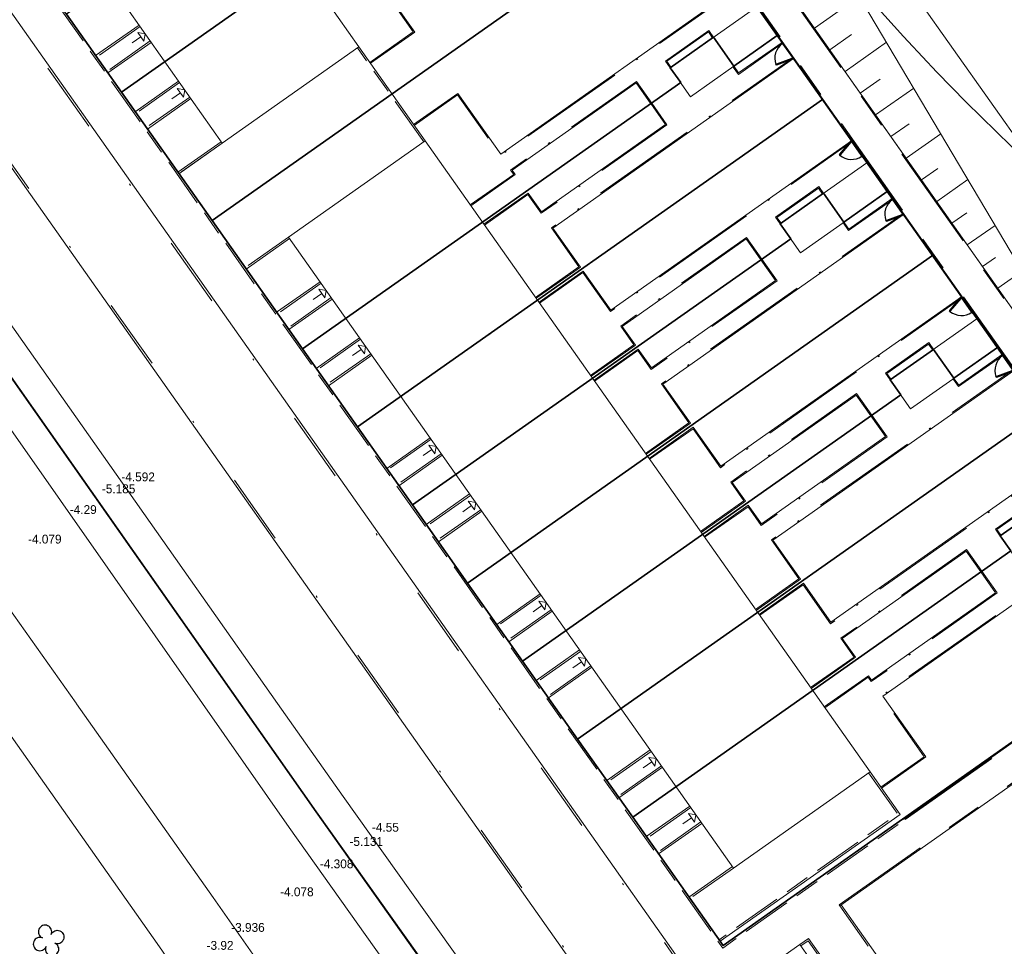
# Model space of a CAD drawing. Header units: metres. Extents: x 150385 to 171486, y 478588 to 485023.
# Tile 109 of 256: x 150976 to 151031, y 483986 to 484039. Entities that reach past the tile are written whole.
import ezdxf
from ezdxf.lldxf.tags import DXFTag

# ---------------------------------------------------------------- set-up
doc = ezdxf.new("R2010")
doc.units = ezdxf.units.M
for name, pattern in [('ACAD_ISO10W100', [18, 12, -3, 0, -3]), ('Dash', [6.35, 3.175, -3.175]), ('KAD', [12, 5, -1, 2, -1, 2, -1]), ('VH-GELEIDEBAND', [6, 2, -2, 0, -2]), ('VH-OPSLUITBAND_100X200', [16, 8, -2, 4, -2]), ('VH-OPSLUITBAND_60X200', [12, 6, -2, 2, -2])]:
    doc.linetypes.add(name, pattern=pattern)
for name, color, linetype, lineweight, true_color in [('B-WE-KG-GRENS_PERCEEL-GV', 150, 'KG-PERCEEL', 30, 0x007fff), ('N-GV-GR-MATERIAALGRENS-G', 7, 'Continuous', 25, 0x6cbf40), ('N2-GV-GR-ERFAFSCHEIDING_RASTERHEKWERK_HEDERA-G', 7, 'GR-HAAG1', 35, 0x3c602f), ('N2-GV-GW-TALUDARCERING-G', 7, 'Continuous', 15, 0x738c74), ('N2-WE-GW-GRONDWERKLIJN-G', 7, 'Continuous', 30, 0x4d4d4d)]:
    doc.layers.add(name, color=color, linetype=linetype, lineweight=lineweight, true_color=true_color)
doc.layers.add('Bomen_GP_PV', color=7, linetype='Continuous')
for name, color, linetype, lineweight in [('H5H2043', 7, 'Continuous', 0), ('N2-PV-OG-BEBOUWING_ENTREE-S', 7, 'Continuous', 18), ('N2-PV-OG-KADASTRAAL_BEBOUWING-G', 5, 'Continuous', 35), ('N2-PV-OG-KADASTRAAL_BEBOUWING_BERGING-G', 5, 'Continuous', 35), ('N2-WE-IE-TERREINAFSCHEIDING_POORT-S', 5, 'Continuous', 25), ('N2-WE-VH-KANTOPSLUITING_ACHTERKANTBAND-G', 7, 'Continuous', 5), ('N2-WE-VH-KANTOPSLUITING_ACHTERKANTBAND-TERRAS-G', 7, 'Continuous', 5), ('N2-WE-VH-KANTOPSLUITING_GELEIDEBAND-ANTRACIET_40_120X250-G', 7, 'VH-GELEIDEBAND', 35), ('N2-WE-VH-KANTOPSLUITING_OPSLUITBAND-ANTRACIET_100X200-G', 7, 'VH-OPSLUITBAND_100X200', 35), ('N2-WE-VH-KANTOPSLUITING_OPSLUITBAND-ANTRACIET_60X200-G', 7, 'ACAD_ISO10W100', 35), ('N2-WE-VH-KANTOPSLUITING_OPSLUITBAND_60X200-G', 7, 'VH-OPSLUITBAND_60X200', 35), ('N2-XX-KG-GRENS_PERCEEL-G', 252, 'KAD', 15), ('TOP-L-topo objecten vlak', 7, 'Continuous', 0)]:
    doc.layers.add(name, color=color, linetype=linetype, lineweight=lineweight)
doc.styles.get("Standard").update_dxf_attribs({"font": 'NLCS-ISO.ttf'})
doc.styles.add('Styledgn000', font='dgn000.shx')
doc.linetypes.add('GR-HAAG1', pattern='A,6,[176,NLCS.SHX,S=0.125,R=0,X=0,Y=0],-2', length=8)
tags = doc.linetypes.add('KG-PERCEEL', pattern='A,5.5,-2,["P",Standard,S=1.8,R=0,X=-0.5,Y=-0.9],-2,5.5,-2,[5,NLCS.shx,S=0.75,R=0,X=0,Y=0],-2', length=19).pattern_tags.tags
tags[6] = DXFTag(74, 10)

# ---------------------------------------------------------------- blocks, each defined once
blk = doc.blocks.new('SGR-BOOM_GBKN')
for centre, start, end in [((-0.1, 0.246), 157.1244, 247.1244), ((-0.1, 0.246), 337.1244, 157.1244), ((-0.246, -0.1), 67.1244, 157.1244), ((0.246, 0.1), 247.1244, 337.1244), ((-0.246, -0.1), 157.1244, 337.1244), ((0.1, -0.246), 157.1244, 337.1244), ((0.1, -0.246), 337.1244, 67.1244)]:
    blk.add_arc(centre, 0.188, start, end)
at = {"extrusion": (0, 0, -1)}
blk.add_arc((-0.246, 0.1), 0.188, 22.8756, 202.8756, dxfattribs=at)
blk = doc.blocks.new('*U65')
at = {"color": 251, "true_color": 0x636466}
for p, q in [((1.01, 0.02), (0.09, 0.02)), ((0.09, -0.02), (1.01, -0.02))]:
    blk.add_line(p, q, dxfattribs=at)
at = {"color": 251, "linetype": 'Dash', "true_color": 0x636466}
for p, q in [((1.057, -0.082), (0.819, -0.97)), ((0.858, -0.981), (1.096, -0.092))]:
    blk.add_line(p, q, dxfattribs=at)
at = {"color": 251, "true_color": 0x636466}
for points in [[(0.05, 0.02), (0.09, 0.02), (0.09, -0.02), (0.05, -0.02)], [(1.01, 0.02), (1.05, 0.02), (1.05, -0.02), (1.01, -0.02)], [(1.057, -0.082), (1.068, -0.043), (1.106, -0.053), (1.096, -0.092)], [(0.809, -1.009), (0.819, -0.97), (0.858, -0.981), (0.847, -1.019)]]:
    blk.add_lwpolyline(points, close=True, dxfattribs=at)
for centre in [(0, 0), (1.1, 0)]:
    blk.add_circle(centre, 0.03, dxfattribs=at)
blk.add_arc((1.096, -0.003), 1.046, 180.9323, 254.0438, dxfattribs=at)
blk = doc.blocks.new('*U63')
at = {"color": 251, "true_color": 0x636466}
for p, q in [((-1.01, 0.02), (-0.09, 0.02)), ((-0.09, -0.02), (-1.01, -0.02))]:
    blk.add_line(p, q, dxfattribs=at)
at = {"color": 251, "linetype": 'Dash', "true_color": 0x636466}
for p, q in [((-0.858, -0.981), (-1.096, -0.092)), ((-1.057, -0.082), (-0.819, -0.97))]:
    blk.add_line(p, q, dxfattribs=at)
at = {"color": 251, "true_color": 0x636466}
for points in [[(-1.01, 0.02), (-1.05, 0.02), (-1.05, -0.02), (-1.01, -0.02)], [(-0.05, 0.02), (-0.09, 0.02), (-0.09, -0.02), (-0.05, -0.02)], [(-1.057, -0.082), (-1.068, -0.043), (-1.106, -0.053), (-1.096, -0.092)], [(-0.809, -1.009), (-0.819, -0.97), (-0.858, -0.981), (-0.847, -1.019)]]:
    blk.add_lwpolyline(points, close=True, dxfattribs=at)
for centre in [(-1.1, 0), (0, 0)]:
    blk.add_circle(centre, 0.03, dxfattribs=at)
blk.add_arc((-1.096, -0.003), 1.046, 285.9562, 359.0677, dxfattribs=at)

msp = doc.modelspace()

# ---------------------------------------------------------------- linework, layer by layer
at = {"layer": 'B-WE-KG-GRENS_PERCEEL-GV', "flags": 128}
for points in [[(150938.913, 484070.038), (150992.325, 483993.865), (151023.58, 483949.937), (151120.273, 484016.141), (151144.402, 484032.662), (151216.966, 484082.346), (151313.658, 484148.55), (151394.477, 484203.885), (151306.335, 484328.962)], [(150938.913, 484070.038), (150992.325, 483993.865), (151023.58, 483949.937), (151120.273, 484016.141), (151216.966, 484082.346), (151313.658, 484148.55), (151394.477, 484203.885), (151306.335, 484328.962)], [(150938.913, 484070.038), (150992.325, 483993.865), (151023.58, 483949.937), (151120.273, 484016.141), (151144.402, 484032.662), (151216.966, 484082.346), (151313.658, 484148.55), (151394.477, 484203.885), (151306.335, 484328.962)], [(150938.913, 484070.038), (150992.325, 483993.865), (151023.58, 483949.937), (151120.273, 484016.141), (151144.402, 484032.662), (151216.966, 484082.346), (151313.658, 484148.55), (151394.477, 484203.885), (151306.335, 484328.962)], [(150938.913, 484070.038), (150992.325, 483993.865), (151023.58, 483949.937), (151120.273, 484016.141), (151216.966, 484082.346), (151313.658, 484148.55), (151394.477, 484203.885), (151306.335, 484328.962)], [(150859.198, 484144.341), (150878.909, 484121.422), (150885.417, 484112.201), (150886.98, 484097.195), (150973.325, 483974.955), (150987.374, 483955.288), (151007.02, 483927.785), (151014.868, 483916.799), (151017.588, 483912.991), (151039.717, 483882.014), (151050.245, 483867.275), (151060.443, 483853.277), (151062.946, 483849.842), (151092.389, 483809.43), (151115.943, 483777.101), (151125.575, 483763.88), (151144.208, 483738.305), (151233.517, 483618.527), (151372.454, 483437.309), (151388.157, 483417.234), (151416.159, 483383.234), (151425.78, 483370.795), (151434.78, 483357.625), (151442.186, 483348.166), (151444.445, 483345.312), (151446.705, 483342.459), (151448.966, 483339.607), (151447.084, 483338.287), (151455.575, 483326.895), (151459.334, 483323.815), (151461.89, 483321.72), (151463.434, 483320.528), (151464.13, 483319.99), (151464.996, 483319.03), (151466.815, 483317.015), (151473.513, 483308.79), (151613.374, 483137.05), (151613.544, 483136.842), (151617.501, 483131.984), (151654.595, 483086.435), (151680.575, 483055.325), (151690.628, 483042.878), (151727.216, 483000), (151758.92, 482962.265), (151770.15, 482948.855), (151775.76, 482941.205), (151779.107, 482935.244), (151787.253, 482917.296), (151789.698, 482919.02), (151790.836, 482919.822), (151817.202, 482938.408), (151809.591, 482945.888), (151798.81, 482956.485), (151777.85, 482980.465), (151674.555, 483103.255), (151577.28, 483221.755), (151522.99, 483289.299), (151499.393, 483318.657), (151490.175, 483330.125), (151483.06, 483340.21), (151474.465, 483351.93), (151471.724, 483355.574), (151469, 483359.195), (151455.3, 483373.86), (151403.355, 483439.89), (151316.71, 483553.08), (151253.25, 483635.98), (151181.745, 483731.94), (151178.105, 483737.24), (151175.95, 483740.595), (151170.035, 483749.705), (151166.849, 483754.255), (151163.595, 483758.9), (151156.35, 483767.235), (151148.38, 483777.13), (151117.106, 483820.038), (151070.93, 483883.39), (151031.081, 483939.394), (151023.58, 483949.937), (150992.325, 483993.865), (150938.913, 484070.038), (150917.97, 484099.905), (150915.815, 484103.45), (150914.635, 484106.345), (150906.828, 484128.262), (150903.285, 484125.604), (150901.336, 484128.374), (150891.624, 484143.257), (150886.574, 484152.215), (150882.145, 484160.701)], [(150859.198, 484144.341), (150878.909, 484121.422), (150885.417, 484112.201), (150886.98, 484097.195), (150973.325, 483974.955), (150987.374, 483955.288), (151007.02, 483927.785), (151014.868, 483916.799), (151017.588, 483912.991), (151039.717, 483882.014), (151050.245, 483867.275), (151060.443, 483853.277), (151062.946, 483849.842), (151092.389, 483809.43), (151115.943, 483777.101), (151125.575, 483763.88), (151144.208, 483738.305), (151233.517, 483618.527), (151372.454, 483437.309), (151388.157, 483417.234), (151416.159, 483383.234), (151425.78, 483370.795), (151434.78, 483357.625), (151442.186, 483348.166), (151444.445, 483345.312), (151446.705, 483342.459), (151448.966, 483339.607), (151447.084, 483338.287), (151455.575, 483326.895), (151459.334, 483323.815), (151461.89, 483321.72), (151463.434, 483320.528), (151464.13, 483319.99), (151464.996, 483319.03), (151466.815, 483317.015), (151473.513, 483308.79), (151613.374, 483137.05), (151613.544, 483136.842), (151617.501, 483131.984), (151654.595, 483086.435), (151680.575, 483055.325), (151690.628, 483042.878), (151727.216, 483000), (151758.92, 482962.265), (151770.15, 482948.855), (151775.76, 482941.205), (151779.107, 482935.244), (151787.253, 482917.296), (151789.698, 482919.02), (151790.836, 482919.822), (151817.202, 482938.408), (151809.591, 482945.888), (151798.81, 482956.485), (151777.85, 482980.465), (151674.555, 483103.255), (151577.28, 483221.755), (151522.99, 483289.299), (151490.175, 483330.125), (151483.06, 483340.21), (151474.465, 483351.93), (151471.724, 483355.574), (151469, 483359.195), (151455.3, 483373.86), (151403.355, 483439.89), (151316.71, 483553.08), (151253.25, 483635.98), (151181.745, 483731.94), (151178.105, 483737.24), (151175.95, 483740.595), (151170.035, 483749.705), (151166.849, 483754.255), (151163.595, 483758.9), (151156.35, 483767.235), (151148.38, 483777.13), (151117.106, 483820.038), (151070.93, 483883.39), (151023.58, 483949.937), (150992.325, 483993.865), (150938.913, 484070.038), (150917.97, 484099.905), (150915.815, 484103.45), (150914.635, 484106.345), (150906.828, 484128.262), (150903.285, 484125.604), (150901.336, 484128.374), (150891.624, 484143.257), (150886.574, 484152.215), (150882.145, 484160.701)], [(150859.198, 484144.341), (150878.909, 484121.422), (150885.417, 484112.201), (150886.98, 484097.195), (150973.325, 483974.955), (150987.374, 483955.288), (151007.02, 483927.785), (151014.868, 483916.799), (151017.588, 483912.991), (151039.717, 483882.014), (151050.245, 483867.275), (151060.443, 483853.277), (151062.946, 483849.842), (151092.389, 483809.43), (151115.943, 483777.101), (151125.575, 483763.88), (151144.208, 483738.305), (151233.519, 483618.544), (151348.405, 483468.655), (151372.441, 483437.296), (151388.162, 483417.245), (151413.316, 483385.062), (151413.876, 483384.348), (151448.964, 483339.606), (151447.084, 483338.287), (151455.575, 483326.895), (151459.334, 483323.815), (151461.89, 483321.72), (151463.434, 483320.528), (151464.13, 483319.99), (151464.996, 483319.03), (151466.815, 483317.015), (151473.513, 483308.79), (151613.374, 483137.05), (151613.544, 483136.842), (151617.501, 483131.984), (151654.595, 483086.435), (151680.575, 483055.325), (151690.628, 483042.878), (151727.216, 483000), (151758.92, 482962.265), (151770.15, 482948.855), (151775.76, 482941.205), (151779.107, 482935.244), (151787.253, 482917.296), (151789.698, 482919.02), (151790.836, 482919.822), (151817.202, 482938.408), (151809.591, 482945.888), (151798.81, 482956.485), (151777.85, 482980.465), (151674.555, 483103.255), (151636.325, 483149.826), (151577.28, 483221.755), (151522.99, 483289.299), (151499.393, 483318.657), (151490.175, 483330.125), (151483.06, 483340.21), (151474.465, 483351.93), (151471.724, 483355.574), (151469, 483359.195), (151455.3, 483373.86), (151403.355, 483439.89), (151316.71, 483553.08), (151253.25, 483635.98), (151181.745, 483731.94), (151178.105, 483737.24), (151175.95, 483740.595), (151170.035, 483749.705), (151166.849, 483754.255), (151163.595, 483758.9), (151156.35, 483767.235), (151148.38, 483777.13), (151117.106, 483820.038), (151070.93, 483883.39), (151031.081, 483939.394), (151023.58, 483949.937), (150992.325, 483993.865), (150938.913, 484070.038), (150917.97, 484099.905), (150915.815, 484103.45), (150914.635, 484106.345), (150906.828, 484128.262), (150903.285, 484125.604), (150901.336, 484128.374), (150891.624, 484143.257), (150886.574, 484152.215), (150882.145, 484160.701)], [(150859.198, 484144.341), (150878.909, 484121.422), (150885.417, 484112.201), (150886.98, 484097.195), (150973.325, 483974.955), (150987.374, 483955.288), (151007.02, 483927.785), (151014.868, 483916.799), (151017.588, 483912.991), (151039.717, 483882.014), (151050.245, 483867.275), (151060.443, 483853.277), (151062.946, 483849.842), (151092.389, 483809.43), (151115.943, 483777.101), (151125.575, 483763.88), (151144.208, 483738.305), (151233.517, 483618.527), (151372.454, 483437.309), (151388.157, 483417.234), (151416.159, 483383.234), (151425.78, 483370.795), (151434.78, 483357.625), (151442.186, 483348.166), (151444.445, 483345.312), (151446.705, 483342.459), (151448.966, 483339.607), (151447.084, 483338.287), (151455.575, 483326.895), (151459.334, 483323.815), (151461.89, 483321.72), (151463.434, 483320.528), (151464.13, 483319.99), (151464.996, 483319.03), (151466.815, 483317.015), (151473.513, 483308.79), (151613.374, 483137.05), (151613.544, 483136.842), (151617.501, 483131.984), (151654.595, 483086.435), (151680.575, 483055.325), (151690.628, 483042.878), (151727.216, 483000), (151758.92, 482962.265), (151770.15, 482948.855), (151775.76, 482941.205), (151779.107, 482935.244), (151787.253, 482917.296), (151789.698, 482919.02), (151790.836, 482919.822), (151817.202, 482938.408), (151809.591, 482945.888), (151798.81, 482956.485), (151777.85, 482980.465), (151674.555, 483103.255), (151577.28, 483221.755), (151522.99, 483289.299), (151499.393, 483318.657), (151490.175, 483330.125), (151483.06, 483340.21), (151474.465, 483351.93), (151471.724, 483355.574), (151469, 483359.195), (151455.3, 483373.86), (151403.355, 483439.89), (151316.71, 483553.08), (151253.25, 483635.98), (151181.745, 483731.94), (151178.105, 483737.24), (151175.95, 483740.595), (151170.035, 483749.705), (151166.849, 483754.255), (151163.595, 483758.9), (151156.35, 483767.235), (151148.38, 483777.13), (151117.106, 483820.038), (151070.93, 483883.39), (151031.081, 483939.394), (151023.58, 483949.937), (150992.325, 483993.865), (150938.913, 484070.038), (150917.97, 484099.905), (150915.815, 484103.45), (150914.635, 484106.345), (150906.828, 484128.262), (150903.285, 484125.604), (150901.336, 484128.374), (150891.624, 484143.257), (150886.574, 484152.215), (150882.145, 484160.701)], [(150859.198, 484144.341), (150878.909, 484121.422), (150885.417, 484112.201), (150886.98, 484097.195), (150973.325, 483974.955), (150987.374, 483955.288), (151007.02, 483927.785), (151014.868, 483916.799), (151017.588, 483912.991), (151039.717, 483882.014), (151050.245, 483867.275), (151060.443, 483853.277), (151062.946, 483849.842), (151092.389, 483809.43), (151115.943, 483777.101), (151125.575, 483763.88), (151144.208, 483738.305), (151233.517, 483618.527), (151372.454, 483437.309), (151388.157, 483417.234), (151416.159, 483383.234), (151425.78, 483370.795), (151434.78, 483357.625), (151442.186, 483348.166), (151444.445, 483345.312), (151446.705, 483342.459), (151448.966, 483339.607), (151447.084, 483338.287), (151455.575, 483326.895), (151459.334, 483323.815), (151461.89, 483321.72), (151463.434, 483320.528), (151464.13, 483319.99), (151464.996, 483319.03), (151466.815, 483317.015), (151473.513, 483308.79), (151613.374, 483137.05), (151613.544, 483136.842), (151617.501, 483131.984), (151654.595, 483086.435), (151680.575, 483055.325), (151690.628, 483042.878), (151727.216, 483000), (151758.92, 482962.265), (151770.15, 482948.855), (151775.76, 482941.205), (151779.107, 482935.244), (151787.253, 482917.296), (151789.698, 482919.02), (151790.836, 482919.822), (151817.202, 482938.408), (151809.591, 482945.888), (151798.81, 482956.485), (151777.85, 482980.465), (151674.555, 483103.255), (151577.28, 483221.755), (151522.99, 483289.299), (151490.175, 483330.125), (151483.06, 483340.21), (151474.465, 483351.93), (151471.724, 483355.574), (151469, 483359.195), (151455.3, 483373.86), (151403.355, 483439.89), (151316.71, 483553.08), (151253.25, 483635.98), (151181.745, 483731.94), (151178.105, 483737.24), (151175.95, 483740.595), (151170.035, 483749.705), (151166.849, 483754.255), (151163.595, 483758.9), (151156.35, 483767.235), (151148.38, 483777.13), (151117.106, 483820.038), (151070.93, 483883.39), (151023.58, 483949.937), (150992.325, 483993.865), (150938.913, 484070.038), (150917.97, 484099.905), (150915.815, 484103.45), (150914.635, 484106.345), (150906.828, 484128.262), (150903.285, 484125.604), (150901.336, 484128.374), (150891.624, 484143.257), (150886.574, 484152.215), (150882.145, 484160.701)], [(150962.672, 484061.053), (150957.551, 484068.32), (150983.829, 484086.832), (150988.947, 484079.572), (150992.054, 484075.163), (150995.187, 484070.72), (150998.279, 484066.331), (151001.983, 484061.076), (151004.495, 484057.503), (151008.207, 484052.248), (151012.725, 484045.834), (151018.4, 484037.782), (151020.952, 484034.161), (151024.62, 484028.955), (151027.175, 484025.334), (151030.842, 484020.131), (151033.392, 484016.506), (151037.063, 484011.297), (151041.618, 484004.83), (151015.343, 483986.319), (151010.227, 483993.573), (151007.114, 483997.982), (151004.004, 484002.401), (151000.888, 484006.816), (150997.779, 484011.231), (150994.671, 484015.643), (150991.556, 484020.056), (150986.447, 484027.317), (150981.33, 484034.577), (150978.219, 484038.99), (150975.111, 484043.408), (150972.001, 484047.818), (150968.889, 484052.226), (150965.773, 484056.641)], [(150962.672, 484061.053), (150957.551, 484068.32), (150983.829, 484086.832), (150988.947, 484079.572), (150992.054, 484075.163), (150995.187, 484070.72), (150998.279, 484066.331), (151001.983, 484061.076), (151004.495, 484057.503), (151008.207, 484052.248), (151012.725, 484045.834), (151018.4, 484037.782), (151020.952, 484034.161), (151024.62, 484028.955), (151027.175, 484025.334), (151030.842, 484020.131), (151033.392, 484016.506), (151037.063, 484011.297), (151041.618, 484004.83), (151015.343, 483986.319), (151010.227, 483993.573), (151007.114, 483997.982), (151004.004, 484002.401), (151000.888, 484006.816), (150997.779, 484011.231), (150994.671, 484015.643), (150991.556, 484020.056), (150986.447, 484027.317), (150981.33, 484034.577), (150978.219, 484038.99), (150975.111, 484043.408), (150972.001, 484047.818), (150968.889, 484052.226), (150965.773, 484056.641)], [(150962.672, 484061.053), (150957.551, 484068.32), (150983.829, 484086.832), (150988.947, 484079.572), (150992.054, 484075.163), (150995.187, 484070.72), (150998.279, 484066.331), (151001.983, 484061.076), (151004.495, 484057.503), (151008.207, 484052.248), (151012.725, 484045.834), (151018.4, 484037.782), (151020.952, 484034.161), (151024.62, 484028.955), (151027.175, 484025.334), (151030.842, 484020.131), (151033.392, 484016.506), (151037.063, 484011.297), (151041.618, 484004.83), (151015.343, 483986.319), (151010.227, 483993.573), (151007.114, 483997.982), (151004.004, 484002.401), (151000.888, 484006.816), (150997.779, 484011.231), (150994.671, 484015.643), (150991.556, 484020.056), (150986.447, 484027.317), (150981.33, 484034.577), (150978.219, 484038.99), (150975.111, 484043.408), (150972.001, 484047.818), (150968.889, 484052.226), (150965.773, 484056.641)], [(151004.495, 484057.503), (150978.219, 484038.99), (150981.33, 484034.577), (151002.708, 484049.638), (151002.152, 484050.429), (151004.604, 484052.154), (151005.751, 484050.523), (151008.207, 484052.248)], [(151004.495, 484057.503), (150978.219, 484038.99), (150981.33, 484034.577), (151002.708, 484049.638), (151002.152, 484050.429), (151004.604, 484052.154), (151005.751, 484050.523), (151008.207, 484052.248)], [(151004.495, 484057.503), (150978.219, 484038.99), (150981.33, 484034.577), (151002.708, 484049.638), (151002.152, 484050.429), (151004.604, 484052.154), (151005.751, 484050.523), (151008.207, 484052.248)], [(151002.708, 484049.638), (150981.33, 484034.577), (150986.447, 484027.317), (151012.725, 484045.834), (151008.207, 484052.248), (151005.751, 484050.523), (151004.604, 484052.154), (151002.152, 484050.429)], [(151002.708, 484049.638), (150981.33, 484034.577), (150986.447, 484027.317), (151012.725, 484045.834), (151008.207, 484052.248), (151005.751, 484050.523), (151004.604, 484052.154), (151002.152, 484050.429)], [(151002.708, 484049.638), (150981.33, 484034.577), (150986.447, 484027.317), (151012.725, 484045.834), (151008.207, 484052.248), (151005.751, 484050.523), (151004.604, 484052.154), (151002.152, 484050.429)], [(151012.725, 484045.834), (150986.447, 484027.317), (150991.556, 484020.056), (151012.942, 484035.121), (151012.348, 484035.959), (151014.803, 484037.688), (151015.952, 484036.051), (151018.4, 484037.782)], [(151012.725, 484045.834), (150986.447, 484027.317), (150991.556, 484020.056), (151012.942, 484035.121), (151012.348, 484035.959), (151014.803, 484037.688), (151015.952, 484036.051), (151018.4, 484037.782)], [(151012.725, 484045.834), (150986.447, 484027.317), (150991.556, 484020.056), (151012.942, 484035.121), (151012.348, 484035.959), (151014.803, 484037.688), (151015.952, 484036.051), (151018.4, 484037.782)], [(151012.942, 484035.121), (150991.556, 484020.056), (150994.671, 484015.643), (151020.952, 484034.161), (151018.4, 484037.782), (151015.952, 484036.051), (151014.803, 484037.688), (151012.348, 484035.959)], [(151012.942, 484035.121), (150991.556, 484020.056), (150994.671, 484015.643), (151020.952, 484034.161), (151018.4, 484037.782), (151015.952, 484036.051), (151014.803, 484037.688), (151012.348, 484035.959)], [(151012.942, 484035.121), (150991.556, 484020.056), (150994.671, 484015.643), (151020.952, 484034.161), (151018.4, 484037.782), (151015.952, 484036.051), (151014.803, 484037.688), (151012.348, 484035.959)], [(151020.952, 484034.161), (150994.671, 484015.643), (150997.779, 484011.231), (151019.162, 484026.293), (151018.571, 484027.134), (151021.021, 484028.864), (151022.17, 484027.229), (151024.62, 484028.955)], [(151020.952, 484034.161), (150994.671, 484015.643), (150997.779, 484011.231), (151019.162, 484026.293), (151018.571, 484027.134), (151021.021, 484028.864), (151022.17, 484027.229), (151024.62, 484028.955)], [(151020.952, 484034.161), (150994.671, 484015.643), (150997.779, 484011.231), (151019.162, 484026.293), (151018.571, 484027.134), (151021.021, 484028.864), (151022.17, 484027.229), (151024.62, 484028.955)], [(151024.62, 484028.955), (151022.17, 484027.229), (151021.021, 484028.864), (151018.571, 484027.134), (151019.162, 484026.293), (150997.779, 484011.231), (151000.888, 484006.816), (151027.175, 484025.334)], [(151024.62, 484028.955), (151022.17, 484027.229), (151021.021, 484028.864), (151018.571, 484027.134), (151019.162, 484026.293), (150997.779, 484011.231), (151000.888, 484006.816), (151027.175, 484025.334)], [(151024.62, 484028.955), (151022.17, 484027.229), (151021.021, 484028.864), (151018.571, 484027.134), (151019.162, 484026.293), (150997.779, 484011.231), (151000.888, 484006.816), (151027.175, 484025.334)], [(151027.175, 484025.334), (151000.888, 484006.816), (151004.004, 484002.401), (151025.376, 484017.462), (151024.782, 484018.305), (151027.234, 484020.031), (151028.391, 484018.4), (151030.842, 484020.131)], [(151027.175, 484025.334), (151000.888, 484006.816), (151004.004, 484002.401), (151025.376, 484017.462), (151024.782, 484018.305), (151027.234, 484020.031), (151028.391, 484018.4), (151030.842, 484020.131)], [(151027.175, 484025.334), (151000.888, 484006.816), (151004.004, 484002.401), (151025.376, 484017.462), (151024.782, 484018.305), (151027.234, 484020.031), (151028.391, 484018.4), (151030.842, 484020.131)], [(151030.842, 484020.131), (151028.391, 484018.4), (151027.234, 484020.031), (151024.782, 484018.305), (151025.376, 484017.462), (151004.004, 484002.401), (151007.114, 483997.982), (151033.392, 484016.506)], [(151030.842, 484020.131), (151028.391, 484018.4), (151027.234, 484020.031), (151024.782, 484018.305), (151025.376, 484017.462), (151004.004, 484002.401), (151007.114, 483997.982), (151033.392, 484016.506)], [(151030.842, 484020.131), (151028.391, 484018.4), (151027.234, 484020.031), (151024.782, 484018.305), (151025.376, 484017.462), (151004.004, 484002.401), (151007.114, 483997.982), (151033.392, 484016.506)], [(151033.392, 484016.506), (151007.114, 483997.982), (151010.227, 483993.573), (151031.602, 484008.644), (151031.005, 484009.482), (151033.457, 484011.204), (151034.611, 484009.568), (151037.063, 484011.297)], [(151033.392, 484016.506), (151007.114, 483997.982), (151010.227, 483993.573), (151031.602, 484008.644), (151031.005, 484009.482), (151033.457, 484011.204), (151034.611, 484009.568), (151037.063, 484011.297)], [(151033.392, 484016.506), (151007.114, 483997.982), (151010.227, 483993.573), (151031.602, 484008.644), (151031.005, 484009.482), (151033.457, 484011.204), (151034.611, 484009.568), (151037.063, 484011.297)], [(151037.063, 484011.297), (151034.611, 484009.568), (151033.457, 484011.204), (151031.005, 484009.482), (151031.602, 484008.644), (151010.227, 483993.573), (151015.343, 483986.319), (151041.618, 484004.83)], [(151037.063, 484011.297), (151034.611, 484009.568), (151033.457, 484011.204), (151031.005, 484009.482), (151031.602, 484008.644), (151010.227, 483993.573), (151015.343, 483986.319), (151041.618, 484004.83)], [(151037.063, 484011.297), (151034.611, 484009.568), (151033.457, 484011.204), (151031.005, 484009.482), (151031.602, 484008.644), (151010.227, 483993.573), (151015.343, 483986.319), (151041.618, 484004.83)]]:
    msp.add_lwpolyline(points, close=True, dxfattribs=at)
at = {"layer": 'N-GV-GR-MATERIAALGRENS-G', "color": 7, "lineweight": 5, "flags": 128}
msp.add_lwpolyline([(151075.735, 484039.526, 0.111953), (151061.817, 484032.906, -0.156907), (151042.789, 484025.452, -0.205238), (151034.529, 484028.856, -0.025041), (151025.533, 484037.737), (151023.957, 484039.476, -0.104835), (151021.401, 484043.878)], format="xyb", dxfattribs=at)
at = {"layer": 'N2-GV-GR-ERFAFSCHEIDING_RASTERHEKWERK_HEDERA-G', "color": 7, "lineweight": 5, "ltscale": 0.5, "flags": 128}
for points in [[(150996.54, 484034.426), (151012.725, 484045.832)], [(151018.704, 484037.347), (151018.399, 484037.78)], [(151022.621, 484031.788), (151019.28, 484036.53)], [(151012.937, 484035.115), (151001.737, 484027.225)], [(151004.847, 484022.811), (151020.951, 484034.159)], [(151023.468, 484030.587), (151023.197, 484030.971)], [(151024.925, 484028.519), (151024.62, 484028.952)], [(151025.501, 484027.702), (151028.844, 484022.958)], [(151019.156, 484026.289), (151007.958, 484018.397)], [(151027.173, 484025.33), (151011.069, 484013.983)], [(151029.69, 484021.76), (151029.418, 484022.143)], [(151031.147, 484019.691), (151030.841, 484020.124)], [(151014.179, 484009.569), (151025.378, 484017.461)], [(151033.393, 484016.503), (151017.29, 484005.155)], [(151025.516, 483993.482), (151041.619, 484004.83), (151037.944, 484010.045)], [(151020.4, 484000.741), (151031.6, 484008.63)]]:
    msp.add_lwpolyline(points, dxfattribs=at)
at = {"layer": 'N2-GV-GW-TALUDARCERING-G', "color": 7, "lineweight": 5}
for p, q in [((151047.851, 484009.34), (151024.642, 484042.284)), ((151020.502, 484038.198), (151023.041, 484039.988)), ((151021.366, 484036.972), (151022.587, 484037.833)), ((151022.23, 484035.746), (151024.576, 484037.4)), ((151023.094, 484034.52), (151024.219, 484035.313)), ((151023.958, 484033.294), (151026.112, 484034.811)), ((151024.822, 484032.068), (151025.851, 484032.792)), ((151025.686, 484030.842), (151027.647, 484032.223)), ((151026.55, 484029.615), (151027.482, 484030.272)), ((151027.414, 484028.389), (151029.182, 484029.635)), ((151028.278, 484027.163), (151029.114, 484027.752)), ((151029.143, 484025.937), (151030.717, 484027.047)), ((151030.007, 484024.711), (151030.746, 484025.232)), ((151030.871, 484023.485), (151032.252, 484024.458))]:
    msp.add_line(p, q, dxfattribs=at)
at = {"layer": 'N2-PV-OG-BEBOUWING_ENTREE-S', "color": 7, "lineweight": 5}
for p, q in [((150982.419, 484037.712), (150981.928, 484037.366)), ((150982.246, 484037.957), (150982.664, 484037.885)), ((150982.664, 484037.885), (150982.591, 484037.467)), ((150984.481, 484034.786), (150984.899, 484034.713)), ((150984.899, 484034.713), (150984.827, 484034.295)), ((150984.654, 484034.54), (150984.163, 484034.195)), ((150992.649, 484023.195), (150992.159, 484022.849)), ((150992.476, 484023.44), (150992.894, 484023.367)), ((150992.894, 484023.367), (150992.822, 484022.949)), ((150994.711, 484020.268), (150995.129, 484020.196)), ((150994.884, 484020.023), (150994.394, 484019.677)), ((150995.129, 484020.196), (150995.057, 484019.778)), ((150998.87, 484014.366), (150998.38, 484014.021)), ((150998.698, 484014.612), (150999.116, 484014.539)), ((150999.116, 484014.539), (150999.043, 484014.121)), ((151000.933, 484011.44), (151001.351, 484011.368)), ((151001.351, 484011.368), (151001.278, 484010.95)), ((151001.105, 484011.195), (151000.615, 484010.849)), ((151004.919, 484005.784), (151005.337, 484005.711)), ((151005.092, 484005.538), (151004.601, 484005.193)), ((151005.337, 484005.711), (151005.264, 484005.293)), ((151007.154, 484002.612), (151007.572, 484002.54)), ((151007.572, 484002.54), (151007.499, 484002.121)), ((151007.327, 484002.367), (151006.836, 484002.021)), ((151011.14, 483996.955), (151011.558, 483996.883)), ((151011.558, 483996.883), (151011.486, 483996.465)), ((151011.313, 483996.71), (151010.822, 483996.365)), ((151013.548, 483993.539), (151013.057, 483993.193)), ((151013.375, 483993.784), (151013.793, 483993.711)), ((151013.793, 483993.711), (151013.721, 483993.293))]:
    msp.add_line(p, q, dxfattribs=at)
at = {"layer": 'N2-PV-OG-BEBOUWING_ENTREE-S', "color": 7, "lineweight": 5, "flags": 128}
for points in [[(150982.246, 484037.957), (150982.591, 484037.467)], [(150984.481, 484034.786), (150984.827, 484034.295)], [(150992.476, 484023.44), (150992.822, 484022.949)], [(150994.711, 484020.268), (150995.057, 484019.778)], [(150998.698, 484014.612), (150999.043, 484014.121)], [(151000.933, 484011.44), (151001.278, 484010.95)], [(151004.919, 484005.784), (151005.264, 484005.293)], [(151007.154, 484002.612), (151007.499, 484002.121)], [(151011.14, 483996.955), (151011.486, 483996.465)], [(151013.375, 483993.784), (151013.721, 483993.293)]]:
    msp.add_lwpolyline(points, dxfattribs=at)
at = {"layer": 'N2-PV-OG-KADASTRAAL_BEBOUWING-G', "color": 7, "lineweight": 5}
for points in [[(150961.875, 484067.386), (150969.599, 484072.829), (150994.749, 484037.141), (150987.025, 484031.697)], [(150990.769, 484026.384), (150998.494, 484031.827), (151023.644, 483996.139), (151015.919, 483990.695)]]:
    msp.add_lwpolyline(points, close=True, dxfattribs=at)
at = {"layer": 'N2-PV-OG-KADASTRAAL_BEBOUWING_BERGING-G', "color": 7, "lineweight": 5, "ltscale": 0.1}
for points in [[(151013.494, 484034.324), (151018.399, 484037.78), (151017.246, 484039.415), (151012.342, 484035.959)], [(151019.715, 484025.496), (151024.62, 484028.952), (151023.467, 484030.587), (151018.563, 484027.13)], [(151025.936, 484016.667), (151030.841, 484020.123), (151029.688, 484021.758), (151024.784, 484018.302)], [(151032.157, 484007.839), (151037.062, 484011.295), (151035.909, 484012.93), (151031.005, 484009.474)]]:
    msp.add_lwpolyline(points, close=True, dxfattribs=at)
at = {"layer": 'N2-WE-GW-GRONDWERKLIJN-G', "color": 7, "lineweight": 5, "flags": 128}
msp.add_lwpolyline([(151039.098, 484039.186, -0.055952), (151021.617, 484046.004, -0.113518), (151012.6, 484053.751, -0.003246), (151008.761, 484058.997), (151004.981, 484064.285), (151004.981, 484064.285), (151003.068, 484062.937), (151043.244, 484005.926), (151022.506, 484040.89, 0.094776), (151020.017, 484043.704, -0.070223), (151012.116, 484051.801), (151010.85, 484053.527), (151004.405, 484062.672), (151004.732, 484062.903), (151011.175, 484053.76, 0.023069), (151014.628, 484049.31, 0.097129), (151022.247, 484043.434, 0.050848), (151038.583, 484037.254, 0.232904)], format="xyb", dxfattribs=at)
at = {"layer": 'N2-WE-VH-KANTOPSLUITING_ACHTERKANTBAND-G', "color": 7, "lineweight": 5}
msp.add_line((151021.928, 483988.556), (151021.894, 483988.605), dxfattribs=at)
at = {"layer": 'N2-WE-VH-KANTOPSLUITING_ACHTERKANTBAND-G', "color": 7, "lineweight": 5, "flags": 128}
for points in [[(151015.864, 483949.123, 0.415141), (151024.068, 483947.688), (151025.451, 483948.663, 0.414214), (151026.871, 483956.857), (150950.927, 484064.624, -0.414214), (150953.37, 484078.726), (150977.876, 484095.995, -0.110272)], [(150983.073, 484092.577, 0.110272), (150979.903, 484091.258), (150978.436, 484090.225, 0.414214), (150978.345, 484089.695), (150979.278, 484088.371), (150959.464, 484074.408), (150958.53, 484075.732, 0.414214), (150958.001, 484075.824), (150956.927, 484075.067, 0.414215), (150955.508, 484066.873), (151014.488, 483983.179, 0.414212), (151015.017, 483983.087), (151019.676, 483986.37), (151033.121, 483967.292), (151028.462, 483964.009, 0.414215), (151028.371, 483963.479), (151029.847, 483961.384)], [(151022.01, 483988.614), (151035.992, 483968.773), (151037.889, 483970.11, 0.068548), (151039.864, 483971.953, -0.14161), (151044.473, 483975.149, 0.07236), (151046.502, 483976.178), (151048.017, 483977.263), (151089.117, 484006.226), (151075.165, 484026.024)]]:
    msp.add_lwpolyline(points, format="xyb", dxfattribs=at)
for points in [[(151081.72, 484033.04), (151043.244, 484005.926), (150982.305, 484092.401)], [(150980.495, 484091.637), (151041.675, 484004.82), (151025.539, 483993.449)], [(150983.831, 484086.834), (151041.619, 484004.83), (151025.516, 483993.482)], [(150982.318, 484038.375), (150979.866, 484036.647)], [(150983.01, 484037.394), (150980.557, 484035.666)], [(150998.494, 484031.827), (150994.75, 484037.14)], [(150984.553, 484035.204), (150982.101, 484033.476)], [(150985.245, 484034.223), (150982.792, 484032.495)], [(150986.967, 484031.779), (150984.515, 484030.051)], [(150987.025, 484031.697), (150984.572, 484029.969)], [(150990.826, 484026.302), (150988.374, 484024.574)], [(151075.224, 484026.114), (151021.928, 483988.556)], [(150992.549, 484023.858), (150990.097, 484022.13)], [(150993.24, 484022.877), (150990.788, 484021.149)], [(150994.784, 484020.686), (150992.332, 484018.958)], [(150995.475, 484019.705), (150993.023, 484017.977)], [(150998.77, 484015.03), (150996.318, 484013.302)], [(150999.461, 484014.049), (150997.009, 484012.321)], [(151001.005, 484011.858), (150998.553, 484010.13)], [(151001.696, 484010.877), (150999.244, 484009.149)], [(151004.991, 484006.202), (151002.539, 484004.474)], [(151005.682, 484005.221), (151003.23, 484003.493)], [(151007.226, 484003.03), (151004.774, 484001.302)], [(151007.918, 484002.049), (151005.465, 484000.321)], [(151011.212, 483997.373), (151008.76, 483995.645)], [(151011.904, 483996.393), (151009.452, 483994.665)], [(151023.644, 483996.139), (151025.343, 483993.727), (151015.166, 483986.556)], [(151013.448, 483994.202), (151010.995, 483992.474)], [(151014.139, 483993.221), (151011.687, 483991.493)], [(151015.861, 483990.777), (151013.409, 483989.049), (151013.408, 483989.051)], [(151019.734, 483986.288), (151020.143, 483986.576), (151033.785, 483967.218), (151028.407, 483963.428)]]:
    msp.add_lwpolyline(points, dxfattribs=at)
at = {"layer": 'N2-WE-VH-KANTOPSLUITING_ACHTERKANTBAND-TERRAS-G', "color": 7, "lineweight": 5, "flags": 128}
for points in [[(150995.4, 484036.217), (150997.902, 484037.98), (150995.482, 484041.413), (151009.083, 484050.997)], [(150997.844, 484032.749), (151000.346, 484034.511), (151002.765, 484031.078), (151016.367, 484040.663)], [(151014.764, 484037.625), (151014.51, 484037.985), (151012.156, 484036.326), (151012.391, 484035.993)], [(151018.669, 484037.395), (151016.216, 484035.667), (151015.963, 484036.027)], [(151004.767, 484022.926), (151007.268, 484024.688), (151005.713, 484026.895), (151019.314, 484036.48)], [(151011.253, 484033.928), (151010.423, 484035.105), (151003.41, 484030.163), (151003.583, 484029.917), (151001.082, 484028.155)], [(151011.251, 484033.93), (151012.08, 484032.753), (151005.068, 484027.811), (151004.319, 484028.874), (151001.817, 484027.111)], [(151004.93, 484022.694), (151007.431, 484024.457), (151008.986, 484022.25), (151022.588, 484031.835)], [(151020.985, 484028.797), (151020.732, 484029.157), (151018.378, 484027.498), (151018.612, 484027.165)], [(151024.89, 484028.567), (151022.437, 484026.839), (151022.184, 484027.199)], [(151010.988, 484014.098), (151013.489, 484015.86), (151011.934, 484018.067), (151025.535, 484027.652)], [(151017.474, 484025.099), (151016.645, 484026.276), (151009.632, 484021.334), (151010.38, 484020.272), (151007.879, 484018.509)], [(151017.472, 484025.102), (151018.301, 484023.924), (151011.289, 484018.983), (151010.54, 484020.045), (151008.039, 484018.283)], [(151011.151, 484013.866), (151013.652, 484015.629), (151015.208, 484013.422), (151028.81, 484023.007)], [(151027.206, 484019.969), (151026.953, 484020.329), (151024.599, 484018.67), (151024.833, 484018.337)], [(151031.111, 484019.739), (151028.659, 484018.011), (151028.405, 484018.371)], [(151017.209, 484005.269), (151019.711, 484007.032), (151018.155, 484009.239), (151031.756, 484018.824)], [(151023.695, 484016.271), (151022.866, 484017.448), (151015.853, 484012.506), (151016.602, 484011.444), (151014.1, 484009.681)], [(151023.693, 484016.273), (151024.523, 484015.096), (151017.51, 484010.155), (151016.761, 484011.217), (151014.26, 484009.455)], [(151017.372, 484005.038), (151019.874, 484006.801), (151021.429, 484004.594), (151035.031, 484014.179)], [(151033.428, 484011.141), (151033.174, 484011.5), (151030.82, 484009.841), (151031.054, 484009.509)], [(151024.295, 483995.215), (151026.796, 483996.978), (151024.376, 484000.411), (151037.977, 484009.996)], [(151029.917, 484007.443), (151029.087, 484008.62), (151022.074, 484003.678), (151022.823, 484002.615), (151020.322, 484000.853)], [(151029.914, 484007.445), (151030.744, 484006.268), (151023.731, 484001.326), (151023.558, 484001.572), (151021.057, 483999.809)]]:
    msp.add_lwpolyline(points, dxfattribs=at)
at = {"layer": 'N2-WE-VH-KANTOPSLUITING_GELEIDEBAND-ANTRACIET_40_120X250-G', "color": 7, "lineweight": 5, "ltscale": 2, "flags": 128}
for points in [[(151015.765, 483949.054, 0.415141), (151024.137, 483947.59), (151025.52, 483948.565, 0.414214), (151026.969, 483956.926), (150951.025, 484064.693, -0.414214), (150953.439, 484078.628), (150977.945, 484095.897, -0.110272), (150981.164, 484097.236), (150991.712, 484099.096, 0.110272), (150994.931, 484100.435), (150996.65, 484101.647, 0.414214), (150996.77, 484102.343), (150994.178, 484106.022), (151013.142, 484119.386), (151015.735, 484115.707, 0.414214), (151016.431, 484115.587), (151017.735, 484116.506, 0.092993), (151017.992, 484116.77), (151023.576, 484125.181, -0.092993), (151025.633, 484127.296), (151028.106, 484129.04, 0.414214), (151028.227, 484129.736), (151027.363, 484130.962), (151042.076, 484141.331), (151042.941, 484140.105, 0.414214), (151043.637, 484139.984), (151048.46, 484143.383, 0.414214), (151048.58, 484144.079), (151047.716, 484145.306), (151062.43, 484155.674), (151063.294, 484154.448, 0.414214), (151063.991, 484154.328), (151068.813, 484157.726, 0.414214), (151068.934, 484158.423), (151068.07, 484159.649), (151082.783, 484170.017), (151083.647, 484168.791, 0.414214), (151084.344, 484168.671), (151089.166, 484172.069, 0.414214), (151089.287, 484172.766), (151088.423, 484173.992), (151103.137, 484184.361), (151104.001, 484183.134, 0.414214), (151104.697, 484183.014), (151110.848, 484187.348, -0.242171), (151118.098, 484188.36, 0.514516), (151118.763, 484188.829, -0.242171), (151122.154, 484195.316), (151125.68, 484197.8, 0.414214), (151125.8, 484198.497), (151124.936, 484199.723), (151139.65, 484210.092), (151140.514, 484208.866, 0.414214), (151141.211, 484208.745), (151144.231, 484210.874, 0.414214), (151144.352, 484211.57), (151143.488, 484212.796), (151163.106, 484226.621), (151163.97, 484225.395, 0.414214), (151164.667, 484225.275), (151167.688, 484227.403, 0.414214), (151167.808, 484228.1), (151166.944, 484229.326), (151181.658, 484239.695), (151182.522, 484238.469, 0.414214), (151183.219, 484238.348), (151187.256, 484241.194, -0.242171), (151194.506, 484242.205, 0.514516), (151195.171, 484242.674, -0.242171), (151198.563, 484249.161), (151201.754, 484251.41, 0.414214), (151201.875, 484252.107), (151201.011, 484253.333), (151215.724, 484263.702), (151216.589, 484262.476, 0.414214), (151217.285, 484262.355), (151220.351, 484264.515, 0.414214), (151220.472, 484265.212), (151219.608, 484266.438), (151239.226, 484280.263), (151240.09, 484279.037, 0.414214), (151240.786, 484278.916), (151243.852, 484281.077, 0.414214), (151243.973, 484281.774), (151243.109, 484283), (151257.822, 484293.368), (151258.686, 484292.142, 0.414214), (151259.383, 484292.022), (151266.02, 484296.698, -0.243415), (151271.484, 484297.448, 0.243424), (151276.948, 484298.197), (151279.078, 484299.698, 0.414214), (151279.198, 484300.395), (151276.606, 484304.073), (151287.314, 484311.619), (151289.906, 484307.941, 0.414214), (151290.603, 484307.82), (151291.519, 484308.465), (151294.975, 484303.561), (151294.059, 484302.916, 0.414214), (151293.939, 484302.219), (151296.531, 484298.54), (151285.823, 484290.994), (151283.231, 484294.673, 0.414214), (151282.534, 484294.793), (151282.125, 484294.505, 0.414214), (151280.677, 484286.145), (151308.595, 484246.527, -0.176927), (151310.026, 484241.227), (151309.796, 484238.58, 0.1082), (151310.236, 484235.186, 0.495491), (151310.995, 484234.946), (151315.27, 484237.959), (151331.952, 484214.286), (151327.457, 484211.117, 0.414198), (151327.336, 484210.421), (151330.855, 484205.427, 0.414214), (151331.552, 484205.306), (151336.048, 484208.474), (151349.354, 484189.592), (151344.858, 484186.424, 0.414214), (151344.738, 484185.727), (151347.03, 484182.475)], [(151177.417, 484067.557, -0.068595), (151176.332, 484074.298, -0.121603), (151178.502, 484084.029, 0.275479), (151177.253, 484100.368), (151128.97, 484168.884, 0.414232), (151128.273, 484169.004), (151127.047, 484168.14), (151120.135, 484177.949), (151121.361, 484178.813, 0.414214), (151121.481, 484179.51), (151121.088, 484180.068, 0.414214), (151109.941, 484181.999), (151028.441, 484124.565, 0.092993), (151026.384, 484122.45), (151021.251, 484114.717, 0.309307), (151021.259, 484114.153), (151022.438, 484112.48), (151021.931, 484112.122, 0.414214), (151021.81, 484111.426), (151024.403, 484107.747), (151003.395, 484092.943), (151000.803, 484096.621, 0.414214), (151000.106, 484096.742), (150999.599, 484096.385, -0.110272), (150996.38, 484095.045), (150983.053, 484092.695, 0.110272), (150979.834, 484091.356), (150978.367, 484090.323, 0.414214), (150978.247, 484089.626), (150979.111, 484088.4), (150959.493, 484074.575), (150958.629, 484075.801, 0.414214), (150957.932, 484075.922), (150956.858, 484075.165, 0.414215), (150955.409, 484066.804), (151014.39, 483983.11, 0.414212), (151015.087, 483982.989), (151019.647, 483986.203), (151032.954, 483967.321), (151031.747, 483966.47)]]:
    msp.add_lwpolyline(points, format="xyb", dxfattribs=at)
at = {"layer": 'N2-WE-VH-KANTOPSLUITING_OPSLUITBAND-ANTRACIET_100X200-G', "color": 7, "lineweight": 5, "ltscale": 0.35, "flags": 128}
for points in [[(150983.773, 484086.916), (150957.412, 484068.337), (151015.315, 483986.171), (151025.573, 483993.4)], [(150982.376, 484038.294), (150979.924, 484036.566)], [(150982.952, 484037.476), (150980.5, 484035.748)], [(150998.412, 484031.77), (150994.668, 484037.082)], [(150984.611, 484035.122), (150982.159, 484033.394)], [(150985.187, 484034.305), (150982.735, 484032.577)], [(150987.025, 484031.697), (150984.573, 484029.969)], [(150990.769, 484026.384), (150988.317, 484024.656)], [(150992.606, 484023.776), (150990.154, 484022.048)], [(150993.182, 484022.959), (150990.73, 484021.231)], [(150994.841, 484020.605), (150992.389, 484018.877)], [(150995.417, 484019.787), (150992.965, 484018.059)], [(150998.828, 484014.948), (150996.375, 484013.22)], [(150999.404, 484014.131), (150996.952, 484012.403)], [(151001.063, 484011.776), (150998.611, 484010.048)], [(151001.639, 484010.959), (150999.187, 484009.231)], [(151005.049, 484006.12), (151002.597, 484004.392)], [(151005.625, 484005.302), (151003.173, 484003.574)], [(151007.284, 484002.948), (151004.832, 484001.22)], [(151007.86, 484002.131), (151005.408, 484000.403)], [(151011.27, 483997.292), (151008.818, 483995.564)], [(151011.846, 483996.474), (151009.394, 483994.746)], [(151023.562, 483996.081), (151025.204, 483993.752), (151015.108, 483986.637)], [(151013.505, 483994.12), (151011.053, 483992.392)], [(151014.081, 483993.303), (151011.629, 483991.575)], [(151015.919, 483990.695), (151013.467, 483988.967)], [(151019.677, 483986.37), (151020.167, 483986.716), (151033.924, 483967.194), (151028.464, 483963.346)]]:
    msp.add_lwpolyline(points, dxfattribs=at)
msp.add_lwpolyline([(151021.928, 483988.556), (151035.968, 483968.634), (151037.946, 483970.028, 0.068548), (151039.942, 483971.89, -0.14161), (151044.505, 483975.054, 0.072372), (151046.56, 483976.096), (151048.075, 483977.181), (151089.256, 484006.202)], format="xyb", dxfattribs=at)
at = {"layer": 'N2-WE-VH-KANTOPSLUITING_OPSLUITBAND-ANTRACIET_60X200-G', "color": 7, "lineweight": 5, "ltscale": 0.5, "flags": 128}
for points in [[(150995.366, 484036.266), (150997.818, 484037.994), (150995.399, 484041.427), (151009.049, 484051.046)], [(150997.879, 484032.7), (151000.331, 484034.428), (151002.751, 484030.994), (151016.402, 484040.614)], [(151014.813, 484037.66), (151014.525, 484038.068), (151012.073, 484036.34), (151012.342, 484035.959)], [(151018.703, 484037.346), (151016.202, 484035.584), (151015.914, 484035.992)], [(151004.732, 484022.975), (151007.184, 484024.703), (151005.629, 484026.91), (151019.279, 484036.529)], [(151011.302, 484033.962), (151010.438, 484035.188), (151003.327, 484030.177), (151003.5, 484029.932), (151001.047, 484028.204)], [(151011.3, 484033.964), (151012.164, 484032.738), (151005.053, 484027.727), (151004.304, 484028.79), (151001.852, 484027.062)], [(151004.964, 484022.645), (151007.417, 484024.373), (151008.972, 484022.166), (151022.623, 484031.786)], [(151021.034, 484028.832), (151020.746, 484029.24), (151018.294, 484027.512), (151018.563, 484027.13)], [(151024.924, 484028.518), (151022.423, 484026.756), (151022.135, 484027.164)], [(151010.953, 484014.147), (151013.406, 484015.875), (151011.85, 484018.082), (151025.5, 484027.701)], [(151017.523, 484025.134), (151016.659, 484026.36), (151009.548, 484021.349), (151010.297, 484020.286), (151007.845, 484018.558)], [(151017.521, 484025.136), (151018.385, 484023.91), (151011.274, 484018.899), (151010.525, 484019.962), (151008.073, 484018.234)], [(151011.186, 484013.817), (151013.638, 484015.545), (151015.193, 484013.338), (151028.844, 484022.958)], [(151027.255, 484020.004), (151026.967, 484020.412), (151024.515, 484018.684), (151024.784, 484018.302)], [(151031.146, 484019.69), (151028.644, 484017.928), (151028.356, 484018.336)], [(151017.175, 484005.318), (151019.627, 484007.047), (151018.072, 484009.254), (151031.722, 484018.873)], [(151023.744, 484016.306), (151022.88, 484017.532), (151015.769, 484012.521), (151016.518, 484011.458), (151014.066, 484009.73)], [(151023.742, 484016.308), (151024.606, 484015.082), (151017.496, 484010.071), (151016.747, 484011.134), (151014.294, 484009.406)], [(151017.407, 484004.989), (151019.859, 484006.717), (151021.414, 484004.51), (151035.065, 484014.13)], [(151033.477, 484011.175), (151033.189, 484011.584), (151030.736, 484009.856), (151031.005, 484009.474)], [(151024.26, 483995.264), (151026.712, 483996.992), (151024.293, 484000.425), (151037.943, 484010.045)], [(151029.966, 484007.478), (151029.102, 484008.704), (151021.99, 484003.693), (151022.739, 484002.63), (151020.287, 484000.902)], [(151029.963, 484007.48), (151030.827, 484006.254), (151023.717, 484001.243), (151023.544, 484001.488), (151021.092, 483999.76)]]:
    msp.add_lwpolyline(points, dxfattribs=at)
at = {"layer": 'N2-WE-VH-KANTOPSLUITING_OPSLUITBAND_60X200-G', "color": 7, "lineweight": 5, "flags": 128}
for points in [[(151081.754, 484032.991), (151043.23, 484005.843), (150982.244, 484092.384)], [(150980.547, 484091.667), (151041.758, 484004.806), (151025.573, 483993.4)], [(151089.256, 484006.202), (151075.189, 484026.163), (151021.894, 483988.605)]]:
    msp.add_lwpolyline(points, dxfattribs=at)
at = {"layer": 'N2-XX-KG-GRENS_PERCEEL-G', "color": 7, "lineweight": 5, "flags": 128}
msp.add_lwpolyline([(150983.831, 484086.834), (151041.619, 484004.83), (151015.339, 483986.31), (150957.55, 484068.314)], close=True, dxfattribs=at)
for points in [[(151008.202, 484052.248), (151005.75, 484050.52), (151004.598, 484052.155), (151002.145, 484050.426), (151002.704, 484049.634), (150981.329, 484034.571)], [(150986.445, 484027.312), (151012.725, 484045.832)], [(151018.399, 484037.78), (151015.947, 484036.052), (151014.794, 484037.687), (151012.342, 484035.959), (151012.935, 484035.117), (150991.56, 484020.054)], [(150994.671, 484015.64), (151020.951, 484034.159)], [(151024.619, 484028.951), (151022.167, 484027.223), (151021.015, 484028.858), (151018.562, 484027.13), (151019.156, 484026.288), (150997.781, 484011.225)], [(151000.892, 484006.811), (151027.172, 484025.331)], [(151030.841, 484020.124), (151028.389, 484018.396), (151027.237, 484020.031), (151024.785, 484018.303), (151025.378, 484017.461), (151004.002, 484002.397)], [(151007.113, 483997.983), (151033.393, 484016.503)], [(151037.061, 484011.295), (151034.609, 484009.567), (151033.457, 484011.202), (151031.005, 484009.474), (151031.598, 484008.632), (151010.224, 483993.569)]]:
    msp.add_lwpolyline(points, dxfattribs=at)
at = {"layer": 'TOP-L-topo objecten vlak', "color": 7, "linetype": 'Continuous', "lineweight": 18, "flags": 128}
for points in [[(150914.502, 484111.329), (150911.529, 484110.454), (150913.1, 484105.93), (150913.382, 484104.988), (150913.661, 484104.208), (150914.038, 484103.304), (150914.398, 484102.555), (150914.78, 484101.848), (150915.305, 484100.987), (150915.79, 484100.28), (150985.899, 484000), (150990.8, 483992.99), (151000, 483980.04), (151069.45, 483882.28), (151110.922, 483825.461), (151113.916, 483827.564)], [(151113.916, 483827.564), (151072.41, 483884.5), (151000, 483986.11), (150993.85, 483994.74), (150990.151, 484000), (150920.15, 484099.53), (150919.232, 484100.849), (150918.28, 484102.388), (150917.546, 484103.724), (150916.874, 484105.103), (150916.17, 484106.76), (150914.502, 484111.329)], [(151105.02, 483823.547), (151064.93, 483878.74), (151023.4, 483937.042), (151022.047, 483940.086), (151013.858, 483951.777), (151003.586, 483966.112), (150999.439, 483970.548), (150986.5, 483989.02), (150978.774, 483999.992), (150978.76, 484000.012), (150973.306, 484007.716), (150968.151, 484015.002), (150963.771, 484021.197), (150961.633, 484024.222), (150956.976, 484030.816), (150950.504, 484039.985), (150943.915, 484049.328), (150938.764, 484056.638), (150935.925, 484060.668), (150925.443, 484075.563), (150919.012, 484084.713), (150912.891, 484093.429), (150912.492, 484093.997)], [(150909.12, 484091.618), (150973.77, 484000), (150983.48, 483986.24), (150997.435, 483965.994), (150998.854, 483962.582), (151016.955, 483937.401), (151018.35, 483936.032)]]:
    msp.add_lwpolyline(points, dxfattribs=at)

# ---------------------------------------------------------------- block references
at = {"layer": 'Bomen_GP_PV', "xscale": 2, "yscale": 2, "zscale": 2}
msp.add_blockref('SGR-BOOM_GBKN', (150977.206, 483986.596), dxfattribs=at)
at = {"layer": 'N2-WE-IE-TERREINAFSCHEIDING_POORT-S', "color": 7, "lineweight": 5, "rotation": 305.1725480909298}
for name, p in [('*U65', (151018.675, 484037.388)), ('*U63', (151023.226, 484030.93)), ('*U65', (151024.896, 484028.559)), ('*U63', (151029.447, 484022.102)), ('*U65', (151031.118, 484019.732))]:
    msp.add_blockref(name, p, dxfattribs=at)

# ---------------------------------------------------------------- texts
at = {"layer": 'H5H2043', "color": 1, "true_color": 0xff0000, "char_height": 0.5, "attachment_point": 7, "line_spacing_factor": 0.8, "style": 'Styledgn000'}
for s, insert in [('{\\C1; -4.592}', (150981.133, 484012.562)), ('{\\C1; -5.185}', (150980.029, 484011.887)), ('{\\C1; -4.29}', (150978.217, 484010.712)), ('{\\C1; -4.079}', (150975.856, 484009.044)), ('{\\C1; -4.55}', (150995.297, 483992.743)), ('{\\C1; -5.131}', (150994.03, 483991.937)), ('{\\C1; -4.308}', (150992.355, 483990.675)), ('{\\C1; -4.078}', (150990.107, 483989.092)), ('{\\C1; -3.936}', (150987.342, 483987.079)), ('{\\C1; -3.92}', (150985.951, 483986.063))]:
    msp.add_mtext(s, dxfattribs=dict(at, insert=insert))

doc.saveas('drawing.dxf')
